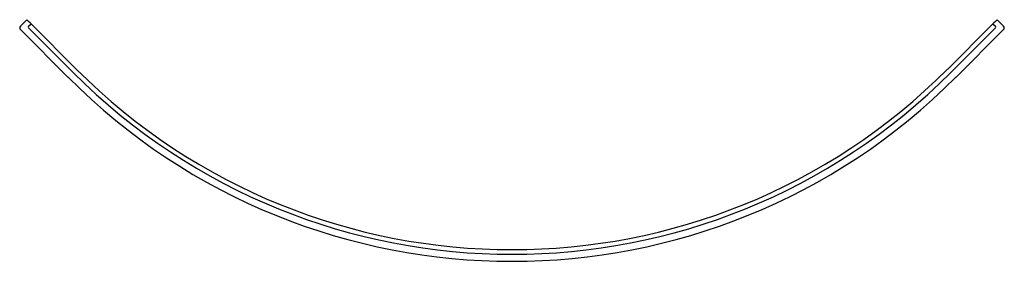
# Model space of a CAD drawing. Header units: millimetres. Extents: x 4104.42 to 4106.11, y 1289.29 to 1289.71.
import ezdxf

# ---------------------------------------------------------------- set-up
doc = ezdxf.new("R2010")
doc.units = ezdxf.units.MM
doc.layers.add('SANINDUSA', color=3, linetype='Continuous')

msp = doc.modelspace()

# ---------------------------------------------------------------- linework, layer by layer
at = {"layer": 'SANINDUSA'}
for p, q in [((4104.4192, 1289.6986), (4104.4305, 1289.7099)), ((4104.4305, 1289.7099), (4104.4333, 1289.7071)), ((4104.4361, 1289.7043), (4104.4333, 1289.7071)), ((4106.095, 1289.7071), (4106.0922, 1289.7043)), ((4106.095, 1289.7071), (4106.0978, 1289.7099)), ((4106.0978, 1289.7099), (4106.1091, 1289.6986)), ((4104.5012, 1289.6109), (4104.4192, 1289.6929)), ((4104.4333, 1289.6986), (4104.4375, 1289.7028)), ((4104.5097, 1289.6194), (4104.4333, 1289.6958)), ((4104.4361, 1289.7043), (4104.4375, 1289.7028)), ((4104.4375, 1289.7028), (4104.439, 1289.7014)), ((4104.5153, 1289.6251), (4104.439, 1289.7014)), ((4106.0893, 1289.7014), (4106.013, 1289.6251)), ((4106.095, 1289.6958), (4106.0186, 1289.6194)), ((4106.1091, 1289.6929), (4106.0271, 1289.6109)), ((4106.0893, 1289.7014), (4106.0908, 1289.7028)), ((4106.0908, 1289.7028), (4106.0922, 1289.7043)), ((4106.0908, 1289.7028), (4106.095, 1289.6986))]:
    msp.add_line(p, q, dxfattribs=at)
for centre, radius, start, end in [((4104.422, 1289.6958), 0.004, 135, 225), ((4104.4347, 1289.6972), 0.002, 135, 225), ((4106.0936, 1289.6972), 0.002, 315, 45), ((4106.1063, 1289.6958), 0.004, 315, 45), ((4105.2641, 1290.3739), 1.059, 225, 315), ((4105.2641, 1290.3739), 1.079, 225, 315), ((4105.2641, 1290.3739), 1.067, 225, 315)]:
    msp.add_arc(centre, radius, start, end, dxfattribs=at)

doc.saveas('drawing.dxf')
